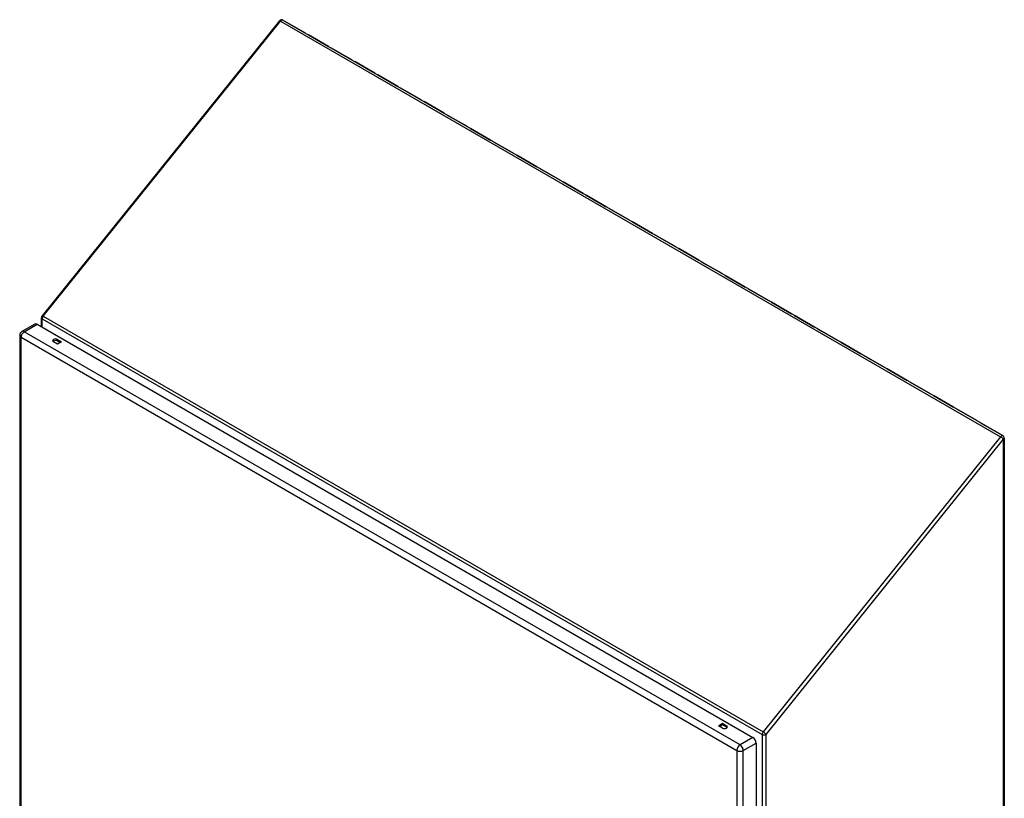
# Model space of a CAD drawing. Header units: inches. Extents: x 202.2 to 236.8, y 66.8 to 121.5.
# Tile 2 of 2: x 202.2 to 236.8, y 94.2 to 121.5. Entities that reach past the tile are written whole.
import ezdxf

# ---------------------------------------------------------------- set-up
doc = ezdxf.new("R2010")
doc.units = ezdxf.units.IN
doc.header["$MEASUREMENT"] = 0
doc.layers.add('Visible Edges(ANSI)', color=7, linetype='Continuous', lineweight=25)
doc.layers.add('Visible Tangent Edges(ANSI)', color=7, linetype='Continuous', lineweight=25)

msp = doc.modelspace()

# ---------------------------------------------------------------- linework, layer by layer
at = {"layer": 'Visible Edges(ANSI)'}
for p, q in [((211.316, 121.5), (202.97, 111.119)), ((211.442, 121.524), (236.758, 106.908)), ((211.522, 121.474), (212.23, 121.066)), ((212.23, 121.066), (211.522, 121.474)), ((211.522, 121.474), (211.522, 121.474)), ((212.336, 121.004), (213.044, 120.596)), ((213.044, 120.596), (212.336, 121.004)), ((212.336, 121.004), (212.336, 121.004)), ((213.15, 120.534), (213.858, 120.126)), ((213.858, 120.126), (213.15, 120.534)), ((213.15, 120.534), (213.15, 120.534)), ((214.672, 119.656), (213.964, 120.064)), ((213.964, 120.064), (214.672, 119.656)), ((213.964, 120.064), (213.964, 120.064)), ((214.778, 119.595), (215.486, 119.186)), ((215.486, 119.186), (214.778, 119.595)), ((214.778, 119.595), (214.778, 119.594)), ((215.592, 119.125), (216.3, 118.716)), ((216.3, 118.716), (215.592, 119.125)), ((215.592, 119.125), (215.592, 119.125)), ((216.406, 118.655), (217.114, 118.246)), ((217.114, 118.246), (216.406, 118.655)), ((216.406, 118.655), (216.406, 118.655)), ((217.22, 118.185), (217.928, 117.776)), ((217.928, 117.776), (217.22, 118.185)), ((217.22, 118.185), (217.22, 118.185)), ((218.034, 117.715), (218.742, 117.306)), ((218.742, 117.306), (218.034, 117.715)), ((218.034, 117.715), (218.034, 117.715)), ((218.848, 117.245), (219.556, 116.836)), ((219.556, 116.836), (218.848, 117.245)), ((218.848, 117.245), (218.848, 117.245)), ((219.662, 116.775), (220.37, 116.366)), ((220.37, 116.366), (219.662, 116.775)), ((219.662, 116.775), (219.662, 116.775)), ((220.476, 116.305), (221.184, 115.896)), ((221.184, 115.896), (220.476, 116.305)), ((220.476, 116.305), (220.476, 116.305)), ((221.29, 115.835), (221.998, 115.426)), ((221.998, 115.426), (221.29, 115.835)), ((221.29, 115.835), (221.29, 115.835)), ((222.104, 115.365), (222.812, 114.956)), ((222.812, 114.956), (222.104, 115.365)), ((222.104, 115.365), (222.104, 115.365)), ((222.918, 114.895), (223.626, 114.486)), ((223.626, 114.486), (222.918, 114.895)), ((222.918, 114.895), (222.918, 114.895)), ((223.732, 114.425), (224.44, 114.016)), ((224.44, 114.016), (223.732, 114.425)), ((223.732, 114.425), (223.732, 114.425)), ((224.546, 113.955), (225.254, 113.546)), ((225.254, 113.546), (224.546, 113.955)), ((224.546, 113.955), (224.546, 113.955)), ((225.36, 113.485), (226.068, 113.076)), ((226.068, 113.076), (225.36, 113.485)), ((225.36, 113.485), (225.36, 113.485)), ((226.174, 113.015), (226.882, 112.606)), ((226.882, 112.606), (226.174, 113.015)), ((226.174, 113.015), (226.174, 113.015)), ((226.988, 112.545), (227.696, 112.136)), ((227.696, 112.136), (226.988, 112.545)), ((226.988, 112.545), (226.988, 112.545)), ((227.802, 112.075), (228.51, 111.666)), ((228.51, 111.666), (227.802, 112.075)), ((227.802, 112.075), (227.802, 112.075)), ((228.616, 111.605), (229.324, 111.197)), ((229.324, 111.197), (228.616, 111.605)), ((228.616, 111.605), (228.616, 111.605)), ((202.716, 110.834), (202.264, 110.573)), ((202.797, 110.826), (227.967, 96.294)), ((202.949, 110.738), (202.949, 111.057)), ((229.43, 111.135), (230.138, 110.727)), ((230.138, 110.727), (229.43, 111.135)), ((229.43, 111.135), (229.43, 111.135)), ((230.244, 110.665), (230.952, 110.257)), ((230.952, 110.257), (230.244, 110.665)), ((230.244, 110.665), (230.244, 110.665)), ((202.184, 110.434), (202.184, 81.464)), ((203.514, 110.125), (203.371, 110.208)), ((203.514, 110.291), (203.658, 110.208)), ((203.61, 110.18), (203.514, 110.235)), ((203.658, 110.208), (203.514, 110.125)), ((231.058, 110.195), (231.766, 109.787)), ((231.766, 109.787), (231.058, 110.195)), ((231.058, 110.195), (231.058, 110.195)), ((231.872, 109.725), (232.58, 109.317)), ((232.58, 109.317), (231.872, 109.725)), ((231.872, 109.725), (231.872, 109.725)), ((232.686, 109.255), (233.394, 108.847)), ((233.394, 108.847), (232.686, 109.255)), ((232.686, 109.255), (232.686, 109.255)), ((233.5, 108.785), (234.208, 108.377)), ((234.208, 108.377), (233.5, 108.785)), ((233.5, 108.785), (233.5, 108.785)), ((234.314, 108.315), (235.022, 107.907)), ((235.022, 107.907), (234.314, 108.315)), ((234.314, 108.315), (234.314, 108.315)), ((235.128, 107.846), (235.836, 107.437)), ((235.836, 107.437), (235.128, 107.846)), ((235.128, 107.846), (235.128, 107.845)), ((235.942, 107.376), (236.65, 106.967)), ((236.65, 106.967), (235.942, 107.376)), ((235.942, 107.376), (235.942, 107.375)), ((236.808, 106.822), (236.808, 71.992)), ((226.752, 96.708), (226.896, 96.791)), ((226.896, 96.626), (226.752, 96.708)), ((226.896, 96.736), (226.8, 96.681)), ((226.896, 96.791), (227.039, 96.708)), ((226.896, 96.791), (226.896, 96.736)), ((227.039, 96.653), (226.896, 96.736)), ((228.081, 96.097), (228.081, 67.127))]:
    msp.add_line(p, q, dxfattribs=at)
for centre, radius, start, end in [((211.393, 121.438), 0.099, 60, 141.206), ((203.048, 111.057), 0.099, 141.206, 180), ((202.345, 110.434), 0.161, 120, 180), ((236.709, 106.822), 0.099, 0, 60)]:
    msp.add_arc(centre, radius, start, end, dxfattribs=at)
for centre, major_axis, start_param, end_param in [((211.487, 121.384), (0.0495, 0.0857), 0.26083, 0.261799), ((211.487, 121.384), (0.0495, 0.0857), 0.261799, 0.262769), ((212.195, 120.975), (0.0495, 0.0857), 0.26083, 0.261799), ((212.195, 120.975), (0.0495, 0.0857), 0.261799, 0.262769), ((212.301, 120.914), (0.0495, 0.0857), 0.26083, 0.261799), ((212.301, 120.914), (0.0495, 0.0857), 0.261799, 0.262769), ((213.009, 120.506), (0.0495, 0.0857), 0.26083, 0.261799), ((213.009, 120.506), (0.0495, 0.0857), 0.261799, 0.262769), ((213.115, 120.444), (0.0495, 0.0857), 0.26083, 0.261799), ((213.115, 120.444), (0.0495, 0.0857), 0.261799, 0.262769), ((213.823, 120.036), (0.0495, 0.0857), 0.26083, 0.261799), ((213.823, 120.036), (0.0495, 0.0857), 0.261799, 0.262769), ((213.929, 119.974), (0.0495, 0.0857), 0.261799, 0.262769), ((213.929, 119.974), (0.0495, 0.0857), 0.26083, 0.261799), ((214.637, 119.566), (0.0495, 0.0857), 0.26083, 0.261799), ((214.637, 119.566), (0.0495, 0.0857), 0.261799, 0.262769), ((214.743, 119.504), (0.0495, 0.0857), 0.26083, 0.261799), ((214.743, 119.504), (0.0495, 0.0857), 0.261799, 0.262769), ((215.451, 119.096), (0.0495, 0.0857), 0.26083, 0.261799), ((215.451, 119.096), (0.0495, 0.0857), 0.261799, 0.262769), ((215.557, 119.034), (0.0495, 0.0857), 0.26083, 0.261799), ((215.557, 119.034), (0.0495, 0.0857), 0.261799, 0.262769), ((216.265, 118.626), (0.0495, 0.0857), 0.26083, 0.261799), ((216.265, 118.626), (0.0495, 0.0857), 0.261799, 0.262769), ((216.371, 118.564), (0.0495, 0.0857), 0.26083, 0.261799), ((216.371, 118.564), (0.0495, 0.0857), 0.261799, 0.262769), ((217.079, 118.156), (0.0495, 0.0857), 0.26083, 0.261799), ((217.079, 118.156), (0.0495, 0.0857), 0.261799, 0.262769), ((217.185, 118.094), (0.0495, 0.0857), 0.26083, 0.261799), ((217.185, 118.094), (0.0495, 0.0857), 0.261799, 0.262769), ((217.893, 117.686), (0.0495, 0.0857), 0.26083, 0.261799), ((217.893, 117.686), (0.0495, 0.0857), 0.261799, 0.262769), ((217.999, 117.624), (0.0495, 0.0857), 0.26083, 0.261799), ((217.999, 117.624), (0.0495, 0.0857), 0.261799, 0.262769), ((218.707, 117.216), (0.0495, 0.0857), 0.26083, 0.261799), ((218.707, 117.216), (0.0495, 0.0857), 0.261799, 0.262769), ((218.813, 117.155), (0.0495, 0.0857), 0.26083, 0.261799), ((218.813, 117.155), (0.0495, 0.0857), 0.261799, 0.262769), ((219.521, 116.746), (0.0495, 0.0857), 0.26083, 0.261799), ((219.521, 116.746), (0.0495, 0.0857), 0.261799, 0.262769), ((219.627, 116.685), (0.0495, 0.0857), 0.26083, 0.261799), ((219.627, 116.685), (0.0495, 0.0857), 0.261799, 0.262769), ((220.335, 116.276), (0.0495, 0.0857), 0.26083, 0.261799), ((220.335, 116.276), (0.0495, 0.0857), 0.261799, 0.262769), ((220.441, 116.215), (0.0495, 0.0857), 0.26083, 0.261799), ((220.441, 116.215), (0.0495, 0.0857), 0.261799, 0.262769), ((221.149, 115.806), (0.0495, 0.0857), 0.26083, 0.261799), ((221.149, 115.806), (0.0495, 0.0857), 0.261799, 0.262769), ((221.255, 115.745), (0.0495, 0.0857), 0.26083, 0.261799), ((221.255, 115.745), (0.0495, 0.0857), 0.261799, 0.262769), ((221.963, 115.336), (0.0495, 0.0857), 0.26083, 0.261799), ((221.963, 115.336), (0.0495, 0.0857), 0.261799, 0.262769), ((222.069, 115.275), (0.0495, 0.0857), 0.26083, 0.261799), ((222.069, 115.275), (0.0495, 0.0857), 0.261799, 0.262769), ((222.777, 114.866), (0.0495, 0.0857), 0.26083, 0.261799), ((222.777, 114.866), (0.0495, 0.0857), 0.261799, 0.262769), ((222.883, 114.805), (0.0495, 0.0857), 0.26083, 0.261799), ((222.883, 114.805), (0.0495, 0.0857), 0.261799, 0.262769), ((223.591, 114.396), (0.0495, 0.0857), 0.26083, 0.261799), ((223.591, 114.396), (0.0495, 0.0857), 0.261799, 0.262769), ((223.697, 114.335), (0.0495, 0.0857), 0.26083, 0.261799), ((223.697, 114.335), (0.0495, 0.0857), 0.261799, 0.262769), ((224.405, 113.926), (0.0495, 0.0857), 0.26083, 0.261799), ((224.405, 113.926), (0.0495, 0.0857), 0.261799, 0.262769), ((224.511, 113.865), (0.0495, 0.0857), 0.26083, 0.261799), ((224.511, 113.865), (0.0495, 0.0857), 0.261799, 0.262769), ((225.219, 113.456), (0.0495, 0.0857), 0.26083, 0.261799), ((225.219, 113.456), (0.0495, 0.0857), 0.261799, 0.262769), ((225.325, 113.395), (0.0495, 0.0857), 0.26083, 0.261799), ((225.325, 113.395), (0.0495, 0.0857), 0.261799, 0.262769), ((226.033, 112.986), (0.0495, 0.0857), 0.26083, 0.261799), ((226.033, 112.986), (0.0495, 0.0857), 0.261799, 0.262769), ((226.139, 112.925), (0.0495, 0.0857), 0.26083, 0.261799), ((226.139, 112.925), (0.0495, 0.0857), 0.261799, 0.262769), ((226.847, 112.516), (0.0495, 0.0857), 0.26083, 0.261799), ((226.847, 112.516), (0.0495, 0.0857), 0.261799, 0.262769), ((226.953, 112.455), (0.0495, 0.0857), 0.26083, 0.261799), ((226.953, 112.455), (0.0495, 0.0857), 0.261799, 0.262769), ((227.661, 112.046), (0.0495, 0.0857), 0.26083, 0.261799), ((227.661, 112.046), (0.0495, 0.0857), 0.261799, 0.262769), ((227.767, 111.985), (0.0495, 0.0857), 0.26083, 0.261799), ((227.767, 111.985), (0.0495, 0.0857), 0.261799, 0.262769), ((228.475, 111.576), (0.0495, 0.0857), 0.26083, 0.261799), ((228.475, 111.576), (0.0495, 0.0857), 0.261799, 0.262769), ((228.581, 111.515), (0.0495, 0.0857), 0.26083, 0.261799), ((228.581, 111.515), (0.0495, 0.0857), 0.261799, 0.262769), ((229.289, 111.106), (0.0495, 0.0857), 0.26083, 0.261799), ((229.289, 111.106), (0.0495, 0.0857), 0.261799, 0.262769), ((202.797, 110.695), (-0.081, 0.139), 5.497787, 6.283185), ((229.395, 111.045), (0.0495, 0.0857), 0.26083, 0.261799), ((229.395, 111.045), (0.0495, 0.0857), 0.261799, 0.262769), ((230.103, 110.636), (0.0495, 0.0857), 0.26083, 0.261799), ((230.103, 110.636), (0.0495, 0.0857), 0.261799, 0.262769), ((230.209, 110.575), (0.0495, 0.0857), 0.26083, 0.261799), ((230.209, 110.575), (0.0495, 0.0857), 0.261799, 0.262769), ((203.442, 110.249), (-0.102, 0), 3.926991, 7.068583), ((203.442, 110.194), (-0.102, 0), 3.926991, 5.789668), ((230.917, 110.166), (0.0495, 0.0857), 0.26083, 0.261799), ((230.917, 110.166), (0.0495, 0.0857), 0.261799, 0.262769), ((231.023, 110.105), (0.0495, 0.0857), 0.26083, 0.261799), ((231.023, 110.105), (0.0495, 0.0857), 0.261799, 0.262769), ((231.731, 109.696), (0.0495, 0.0857), 0.26083, 0.261799), ((231.731, 109.696), (0.0495, 0.0857), 0.261799, 0.262769), ((231.837, 109.635), (0.0495, 0.0857), 0.26083, 0.261799), ((231.837, 109.635), (0.0495, 0.0857), 0.261799, 0.262769), ((232.545, 109.226), (0.0495, 0.0857), 0.26083, 0.261799), ((232.545, 109.226), (0.0495, 0.0857), 0.261799, 0.262769), ((232.651, 109.165), (0.0495, 0.0857), 0.26083, 0.261799), ((232.651, 109.165), (0.0495, 0.0857), 0.261799, 0.262769), ((233.359, 108.756), (0.0495, 0.0857), 0.26083, 0.261799), ((233.359, 108.756), (0.0495, 0.0857), 0.261799, 0.262769), ((233.465, 108.695), (0.0495, 0.0857), 0.26083, 0.261799), ((233.465, 108.695), (0.0495, 0.0857), 0.261799, 0.262769), ((234.173, 108.287), (0.0495, 0.0857), 0.26083, 0.261799), ((234.173, 108.287), (0.0495, 0.0857), 0.261799, 0.262769), ((234.279, 108.225), (0.0495, 0.0857), 0.26083, 0.261799), ((234.279, 108.225), (0.0495, 0.0857), 0.261799, 0.262769), ((234.987, 107.817), (0.0495, 0.0857), 0.26083, 0.261799), ((234.987, 107.817), (0.0495, 0.0857), 0.261799, 0.262769), ((235.093, 107.755), (0.0495, 0.0857), 0.26083, 0.261799), ((235.093, 107.755), (0.0495, 0.0857), 0.261799, 0.262769), ((235.801, 107.347), (0.0495, 0.0857), 0.26083, 0.261799), ((235.801, 107.347), (0.0495, 0.0857), 0.261799, 0.262769), ((235.907, 107.285), (0.0495, 0.0857), 0.26083, 0.261799), ((235.907, 107.285), (0.0495, 0.0857), 0.261799, 0.262769), ((236.615, 106.877), (0.0495, 0.0857), 0.26083, 0.261799), ((236.615, 106.877), (0.0495, 0.0857), 0.261799, 0.262769), ((226.967, 96.667), (0.102, 0), 3.926991, 7.068583), ((226.967, 96.612), (-0.101, 0), 3.63511, 3.926991), ((227.967, 96.163), (0.08, -0.139), 0.785398, 2.356194)]:
    msp.add_ellipse(centre, major_axis=major_axis, ratio=0.57735, start_param=start_param, end_param=end_param, dxfattribs=at)
at = {"layer": 'Visible Tangent Edges(ANSI)'}
for p, q in [((203.013, 111.107), (211.358, 121.488)), ((211.358, 121.488), (236.674, 106.872)), ((211.522, 121.474), (211.522, 121.474)), ((212.336, 121.004), (212.336, 121.004)), ((213.15, 120.534), (213.15, 120.534)), ((213.964, 120.064), (213.964, 120.064)), ((214.778, 119.595), (214.778, 119.595)), ((215.592, 119.125), (215.592, 119.125)), ((216.406, 118.655), (216.406, 118.655)), ((217.22, 118.185), (217.22, 118.185)), ((218.034, 117.715), (218.034, 117.715)), ((218.848, 117.245), (218.848, 117.245)), ((219.662, 116.775), (219.662, 116.775)), ((220.476, 116.305), (220.476, 116.305)), ((221.29, 115.835), (221.29, 115.835)), ((222.104, 115.365), (222.104, 115.365)), ((222.918, 114.895), (222.918, 114.895)), ((223.732, 114.425), (223.732, 114.425)), ((224.546, 113.955), (224.546, 113.955)), ((225.36, 113.485), (225.36, 113.485)), ((226.174, 113.015), (226.174, 113.015)), ((226.988, 112.545), (226.988, 112.545)), ((227.802, 112.075), (227.802, 112.075)), ((228.616, 111.605), (228.616, 111.605)), ((202.345, 110.565), (202.797, 110.826)), ((202.978, 110.722), (202.978, 111.016)), ((202.978, 111.016), (228.293, 96.4)), ((203.013, 111.107), (228.328, 96.49)), ((229.43, 111.135), (229.43, 111.135)), ((227.515, 96.033), (202.345, 110.565)), ((230.244, 110.665), (230.244, 110.665)), ((202.231, 110.368), (227.401, 95.836)), ((202.231, 81.398), (202.231, 110.368)), ((203.45, 110.164), (203.45, 110.162)), ((203.516, 110.126), (203.45, 110.164)), ((203.514, 110.291), (203.514, 110.235)), ((231.058, 110.195), (231.058, 110.195)), ((231.872, 109.725), (231.872, 109.725)), ((232.686, 109.255), (232.686, 109.255)), ((233.5, 108.785), (233.5, 108.785)), ((234.314, 108.315), (234.314, 108.315)), ((235.128, 107.846), (235.128, 107.845)), ((235.942, 107.376), (235.942, 107.376)), ((236.674, 106.872), (228.328, 96.49)), ((228.433, 96.4), (236.779, 106.782)), ((236.779, 71.952), (236.779, 106.782)), ((226.913, 96.618), (226.802, 96.682)), ((227.039, 96.708), (227.039, 96.653)), ((227.967, 96.294), (227.515, 96.033)), ((228.293, 96.4), (228.293, 67.134)), ((228.433, 67.134), (228.433, 96.4)), ((227.629, 95.836), (228.081, 96.097)), ((227.401, 95.836), (227.401, 66.866)), ((227.629, 66.866), (227.629, 95.836))]:
    msp.add_line(p, q, dxfattribs=at)
for centre, major_axis, ratio, start_param, end_param in [((211.393, 121.438), (0.0495, 0.0857), 0.57735, 0, 1.308997), ((211.393, 121.438), (-0.0772, 0.062), 0.211325, 5.344303, 6.283185), ((203.048, 111.057), (-0.099, 0), 0.57735, 0, 0.785398), ((203.048, 111.057), (-0.0772, 0.062), 0.211325, 5.344303, 6.283185), ((203.048, 111.057), (0.0495, 0.0857), 0.57735, 1.308997, 2.356194), ((202.345, 110.434), (-0.08, -0.139), 0.57735, 3.926991, 5.497787), ((202.345, 110.434), (-0.08, 0.139), 0.57735, 5.497787, 6.283185), ((202.345, 110.434), (-0.161, 0), 0.57735, 0, 0.785398), ((203.428, 110.151), (0.02, -0.0641), 0.368973, 1.61568, 1.653371), ((203.428, 110.151), (0.0455, -0.0494), 0.368973, 1.414779, 1.488222), ((236.709, 106.822), (0.0495, 0.0857), 0.57735, 0, 1.308997), ((236.709, 106.822), (0.0772, -0.062), 0.211325, 0.631914, 2.202711), ((236.709, 106.822), (0.099, 0), 0.57735, 5.497787, 6.283185), ((228.363, 96.441), (-0.0495, -0.0857), 0.57735, 4.45059, 5.497787), ((228.363, 96.441), (-0.099, 0), 0.57735, 0.785398, 2.356194), ((228.363, 96.441), (0.0772, -0.062), 0.211325, 0.631914, 2.202711), ((227.515, 95.902), (0.081, 0.139), 0.57735, 0.785398, 2.356194), ((227.515, 95.902), (-0.081, 0.139), 0.57735, 3.926991, 5.497787), ((227.515, 95.902), (-0.161, 0), 0.57735, 0.785398, 2.356194)]:
    msp.add_ellipse(centre, major_axis=major_axis, ratio=ratio, start_param=start_param, end_param=end_param, dxfattribs=at)

doc.saveas('drawing.dxf')
